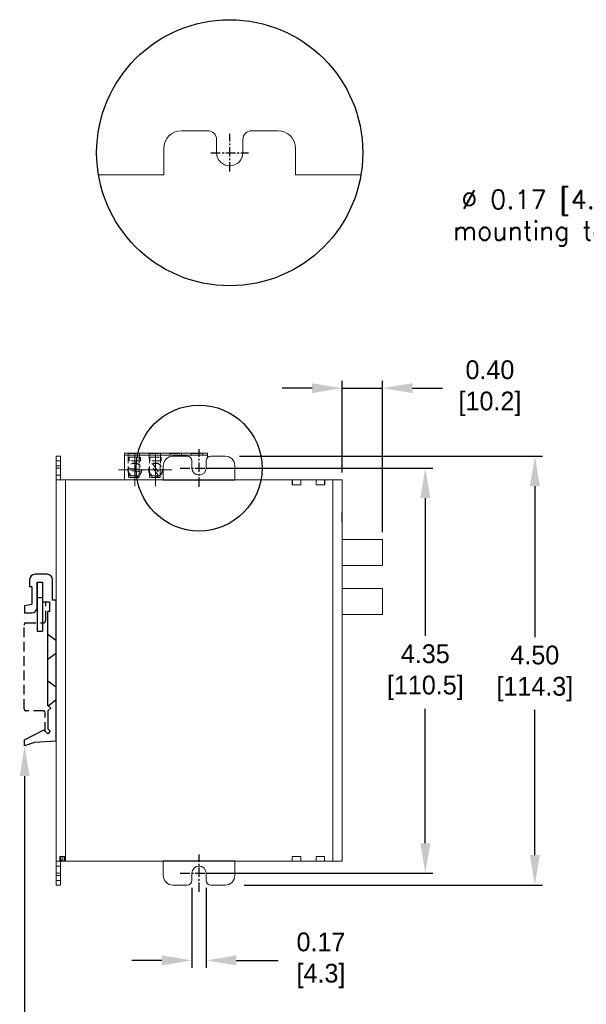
# Model space of a CAD drawing. Header units: inches. Extents: x 0 to 301, y 0 to 227.
# Tile 6 of 8: x 149 to 225, y 81 to 212. Entities that reach past the tile are written whole.
import ezdxf
from ezdxf import colors
from ezdxf.entities.mleader import LeaderData, LeaderLine
from ezdxf.math import Vec2, Vec3

# ---------------------------------------------------------------- set-up
doc = ezdxf.new("R2010")
doc.units = ezdxf.units.IN
doc.header["$MEASUREMENT"] = 0
doc.linetypes.add('CENTER', pattern=[2, 1.25, -0.25, 0.25, -0.25])
doc.linetypes.add('HIDDEN', pattern=[1.905, 1.27, -0.635])
for name, color, linetype in [('Center', 40, 'CENTER'), ('Dimensions', 140, 'Continuous'), ('Hidden', 102, 'HIDDEN'), ('Text', 140, 'Continuous'), ('Warning', 1, 'Continuous')]:
    doc.layers.add(name, color=color, linetype=linetype)
doc.dimstyles.new('ISO-25', dxfattribs={"dimtxt": 2.5, "dimasz": 2.5, "dimexe": 1.25, "dimexo": 0.625, "dimtad": 1, "dimtxsty": 'Standard', "dimcen": 2.5, "dimadec": 0, "dimazin": 0, "dimtfac": 1, "dimtmove": 0, "dimatfit": 3, "dimfxl": 1, "dimarcsym": 0})
doc.dimstyles.get("Standard").update_dxf_attribs({"dimtxt": 2.5, "dimasz": 4, "dimexe": 1, "dimexo": 1, "dimgap": 1.524, "dimtad": 0, "dimtih": 1, "dimtoh": 1, "dimlfac": 2, "dimzin": 0, "dimdsep": 46, "dimtxsty": 'Standard', "dimcen": 2.5, "dimadec": 0, "dimazin": 0, "dimtfac": 1, "dimtmove": 0, "dimatfit": 3, "dimfxl": 1, "dimtolj": 1, "dimtzin": 0, "dimarcsym": 0})

# ---------------------------------------------------------------- blocks, each defined once
blk = doc.blocks.new('SW_CENTERMARKSYMBOL_12')
at = {"color": 0, "linetype": 'Continuous', "lineweight": 0}
for p, q in [((0, 1.25), (0, 2.17)), ((-1.25, 0), (-2.17, 0)), ((0, 0), (-1.25, 0)), ((0, 0), (0, 1.25)), ((0, 0), (0, -1.25)), ((0, 0), (1.25, 0)), ((1.25, 0), (2.17, 0)), ((0, -1.25), (0, -2.17))]:
    blk.add_line(p, q, dxfattribs=at)
blk = doc.blocks.new('SW_CENTERMARKSYMBOL_13')
at = {"color": 0, "linetype": 'Continuous', "lineweight": 0}
for p, q in [((0, 1.25), (0, 2.17)), ((-1.25, 0), (-2.17, 0)), ((0, 0), (-1.25, 0)), ((0, 0), (0, 1.25)), ((0, 0), (0, -1.25)), ((0, 0), (1.25, 0)), ((1.25, 0), (2.17, 0)), ((0, -1.25), (0, -2.17))]:
    blk.add_line(p, q, dxfattribs=at)
blk = doc.blocks.new('*D18')
at = {"layer": 'Defpoints', "color": 0}
for p in [(177.35, 154.05), (177.99, 96.9), (217.71, 96.9)]:
    blk.add_point(p, dxfattribs=at)
at = {"layer": 'Dimensions', "color": 0, "lineweight": -2}
for p, q in [((178.35, 154.05), (218.71, 154.05)), ((217.71, 150.05), (217.71, 129.95)), ((217.71, 100.9), (217.71, 120.24)), ((178.99, 96.9), (218.71, 96.9))]:
    blk.add_line(p, q, dxfattribs=at)
at = {"layer": 'Dimensions', "color": 0}
for points in [[(217.05, 150.05), (218.38, 150.05), (217.71, 154.05)], [(217.05, 100.9), (218.38, 100.9), (217.71, 96.9)]]:
    blk.add_solid(points, dxfattribs=at)
at = {"layer": 'Dimensions', "color": 0, "insert": (217.71, 125.1), "char_height": 2.5, "attachment_point": 5}
blk.add_mtext('4.50\\P[114.3]', dxfattribs=at)
blk = doc.blocks.new('*D22')
at = {"layer": 'Defpoints', "color": 0}
for p in [(172.03, 97.54), (173.94, 97.54), (173.94, 86.88)]:
    blk.add_point(p, dxfattribs=at)
at = {"layer": 'Dimensions', "color": 0, "lineweight": -2}
for p, q in [((172.03, 96.54), (172.03, 85.88)), ((173.94, 96.54), (173.94, 85.88)), ((168.03, 86.88), (164.03, 86.88)), ((177.94, 86.88), (183.53, 86.88))]:
    blk.add_line(p, q, dxfattribs=at)
at = {"layer": 'Dimensions', "color": 0}
for points in [[(168.03, 87.54), (168.03, 86.21), (172.03, 86.88)], [(177.94, 87.54), (177.94, 86.21), (173.94, 86.88)]]:
    blk.add_solid(points, dxfattribs=at)
at = {"layer": 'Dimensions', "color": 0, "insert": (189.22, 86.88), "char_height": 2.5, "attachment_point": 5}
blk.add_mtext('0.17\\P[4.3]', dxfattribs=at)
blk = doc.blocks.new('*D23')
at = {"layer": 'Defpoints', "color": 0}
for p in [(172.98, 152.47), (172.98, 98.49), (203.12, 98.49)]:
    blk.add_point(p, dxfattribs=at)
at = {"layer": 'Dimensions', "color": 0, "lineweight": -2}
for p, q in [((173.98, 152.47), (204.12, 152.47)), ((203.12, 148.47), (203.12, 130.13)), ((203.12, 102.49), (203.12, 120.41)), ((173.98, 98.49), (204.12, 98.49))]:
    blk.add_line(p, q, dxfattribs=at)
at = {"layer": 'Dimensions', "color": 0}
for points in [[(202.45, 148.47), (203.79, 148.47), (203.12, 152.47)], [(202.45, 102.49), (203.79, 102.49), (203.12, 98.49)]]:
    blk.add_solid(points, dxfattribs=at)
at = {"layer": 'Dimensions', "color": 0, "insert": (203.12, 125.27), "char_height": 2.5, "attachment_point": 5}
blk.add_mtext('4.35\\P[110.5]', dxfattribs=at)
blk = doc.blocks.new('*D26')
at = {"layer": 'Defpoints', "color": 0}
for p in [(197.42, 163.11), (192.03, 150.88), (197.42, 142.94)]:
    blk.add_point(p, dxfattribs=at)
at = {"layer": 'Dimensions', "color": 0, "lineweight": -2}
for p, q in [((192.03, 151.88), (192.03, 164.11)), ((197.42, 143.94), (197.42, 164.11)), ((188.03, 163.11), (184.03, 163.11)), ((192.03, 163.11), (197.42, 163.11)), ((201.42, 163.11), (205.42, 163.11))]:
    blk.add_line(p, q, dxfattribs=at)
at = {"layer": 'Dimensions', "color": 0}
for points in [[(188.03, 163.78), (188.03, 162.45), (192.03, 163.11)], [(201.42, 163.78), (201.42, 162.45), (197.42, 163.11)]]:
    blk.add_solid(points, dxfattribs=at)
at = {"layer": 'Dimensions', "color": 0, "insert": (211.73, 163.11), "char_height": 2.5, "attachment_point": 5}
blk.add_mtext('\\A1;0.40 \\P[10.2] ', dxfattribs=at)

msp = doc.modelspace()

# ---------------------------------------------------------------- linework, layer by layer
at = {"color": 7, "linetype": 'Continuous', "lineweight": 15}
for p, q in [((174.1357, 197.4073), (170.6226, 197.4073)), ((183.5041, 197.4073), (179.9909, 197.4073)), ((175.3068, 194.4797), (175.3068, 196.2363)), ((178.8199, 196.2363), (178.8199, 194.4797)), ((168.2805, 195.0652), (168.2805, 191.5521)), ((185.8461, 191.5521), (185.8461, 195.0652)), ((154.5093, 154.0543), (153.9293, 154.0543)), ((153.9293, 152.7843), (153.9293, 154.0543)), ((154.5093, 152.7843), (154.5093, 154.0543)), ((174.1148, 154.435), (163.0398, 154.435)), ((163.0398, 154.435), (163.0398, 154.187)), ((174.1148, 154.187), (163.0398, 154.187)), ((163.0398, 154.187), (163.0398, 150.8788)), ((171.3918, 154.0538), (169.4868, 154.0538)), ((174.1148, 154.435), (174.1148, 154.187)), ((174.1148, 154.187), (174.1148, 153.8649)), ((176.4718, 154.0538), (174.5668, 154.0538)), ((154.5093, 152.7843), (153.9293, 152.7843)), ((153.9293, 150.8788), (153.9293, 152.7843)), ((154.5093, 150.8788), (154.5093, 152.7843)), ((168.2168, 152.7838), (168.2168, 150.8788)), ((172.0268, 152.4663), (172.0268, 153.4188)), ((173.9318, 153.4188), (173.9318, 152.4663)), ((177.7418, 150.8788), (177.7418, 152.7838)), ((153.9293, 100.0788), (153.9293, 150.8788)), ((153.9293, 150.8788), (155.1793, 150.8788)), ((155.1793, 150.8788), (155.1793, 100.0788)), ((155.1793, 150.8788), (168.2168, 150.8788)), ((177.7418, 150.8788), (185.3948, 150.8788)), ((185.3948, 150.2288), (185.3948, 150.8788)), ((185.4263, 150.8788), (185.3948, 150.8788)), ((185.4263, 150.8788), (185.4263, 150.2288)), ((186.5198, 150.8788), (185.4263, 150.8788)), ((186.5198, 150.2288), (186.5198, 150.8788)), ((186.5512, 150.8788), (186.5198, 150.8788)), ((186.5512, 150.2288), (186.5512, 150.8788)), ((186.5512, 150.8788), (188.5579, 150.8788)), ((188.5579, 150.2288), (188.5579, 150.8788)), ((188.5881, 150.8788), (188.5579, 150.8788)), ((188.5881, 150.8788), (188.5881, 150.2438)), ((189.6815, 150.8788), (188.5881, 150.8788)), ((189.6815, 150.2438), (189.6815, 150.8788)), ((189.7117, 150.8788), (189.6815, 150.8788)), ((189.7117, 150.2288), (189.7117, 150.8788)), ((189.7117, 150.8788), (190.7793, 150.8788)), ((190.7793, 100.0788), (190.7793, 150.8788)), ((190.7793, 150.8788), (192.0293, 150.8788)), ((192.0293, 150.8788), (192.0293, 100.0788)), ((185.3948, 150.2288), (185.4263, 150.2288)), ((185.4263, 150.2288), (186.5198, 150.2288)), ((186.5198, 150.2288), (186.5512, 150.2288)), ((188.5579, 150.2288), (189.7117, 150.2288)), ((188.5881, 150.2438), (189.6815, 150.2438)), ((197.4193, 142.9353), (197.4193, 139.4653)), ((197.4193, 136.4441), (197.4193, 132.9741)), ((155.1793, 100.0788), (153.9293, 100.0788)), ((153.9293, 98.1738), (153.9293, 100.0788)), ((154.5093, 98.1738), (154.5093, 100.0788)), ((168.2168, 100.0788), (155.1793, 100.0788)), ((168.2168, 100.0788), (168.2168, 98.1738)), ((177.7418, 98.1738), (177.7418, 100.0788)), ((185.3948, 100.0788), (177.7418, 100.0788)), ((186.5512, 100.7288), (185.3948, 100.7288)), ((185.3948, 100.7288), (185.3948, 100.0788)), ((185.3948, 100.0788), (185.4161, 100.0788)), ((185.4161, 100.0788), (186.53, 100.0788)), ((186.53, 100.0788), (186.5512, 100.0788)), ((186.5512, 100.7288), (186.5512, 100.0788)), ((188.5579, 100.0788), (186.5512, 100.0788)), ((189.7117, 100.7288), (188.5579, 100.7288)), ((188.5579, 100.7288), (188.5579, 100.0788)), ((188.5579, 100.0788), (188.5779, 100.0788)), ((188.5779, 100.0788), (189.6918, 100.0788)), ((189.6918, 100.0788), (189.7117, 100.0788)), ((189.7117, 100.7288), (189.7117, 100.0788)), ((190.7793, 100.0788), (189.7117, 100.0788)), ((192.0293, 100.0788), (190.7793, 100.0788)), ((172.0268, 97.5388), (172.0268, 98.4913)), ((173.9318, 98.4913), (173.9318, 97.5388)), ((154.5093, 98.1738), (153.9293, 98.1738)), ((153.9293, 96.9038), (153.9293, 98.1738)), ((154.5093, 96.9038), (154.5093, 98.1738)), ((154.5093, 96.9038), (153.9293, 96.9038)), ((169.4868, 96.9038), (171.3918, 96.9038)), ((174.5668, 96.9038), (176.4718, 96.9038))]:
    msp.add_line(p, q, dxfattribs=at)
at = {"color": 7, "linetype": 'HIDDEN', "lineweight": 0}
for p, q in [((154.5093, 154.0542), (153.9293, 154.0542)), ((154.5093, 154.0542), (153.9293, 154.0542)), ((163.3176, 154.202), (165.5307, 154.202)), ((163.3176, 154.202), (163.3176, 154.187)), ((163.5792, 151.4269), (163.5268, 154.416)), ((163.5268, 154.2074), (163.5268, 154.416)), ((163.5268, 154.416), (165.0322, 154.416)), ((165.0322, 154.2074), (163.5268, 154.2074)), ((163.5792, 151.2293), (163.5268, 154.2074)), ((163.6671, 153.9144), (165.1813, 153.9144)), ((163.6671, 153.4146), (163.6671, 153.9144)), ((164.9798, 151.4269), (165.0322, 154.416)), ((164.9798, 151.2293), (165.0322, 154.2074)), ((165.0322, 154.416), (165.0322, 154.2074)), ((165.1813, 153.9144), (165.1813, 153.4146)), ((165.5307, 154.202), (165.5307, 154.187)), ((166.0864, 154.202), (168.2995, 154.202)), ((166.0864, 154.202), (166.0864, 154.187)), ((166.3897, 151.4269), (166.3374, 154.416)), ((166.3374, 154.2074), (166.3374, 154.416)), ((166.3374, 154.416), (167.8427, 154.416)), ((167.8427, 154.2074), (166.3374, 154.2074)), ((166.3897, 151.2293), (166.3374, 154.2074)), ((166.4358, 153.4146), (166.4358, 153.9144)), ((166.4358, 153.9144), (167.9501, 153.9144)), ((167.7903, 151.4269), (167.8427, 154.416)), ((167.7903, 151.2293), (167.8427, 154.2074)), ((167.8427, 154.416), (167.8427, 154.2074)), ((167.9501, 153.9144), (167.9501, 153.4146)), ((168.2995, 154.202), (168.2995, 154.187)), ((168.8551, 154.202), (171.0682, 154.202)), ((168.8551, 154.202), (168.8551, 154.187)), ((169.1479, 154.416), (170.6532, 154.416)), ((169.1479, 154.2074), (169.1479, 154.416)), ((170.6532, 154.2074), (169.1479, 154.2074)), ((170.6532, 154.416), (170.6532, 154.2074)), ((171.0682, 154.202), (171.0682, 154.187)), ((171.6239, 154.202), (173.837, 154.202)), ((171.6239, 154.202), (171.6239, 154.187)), ((171.9584, 154.416), (173.4638, 154.416)), ((171.9584, 154.2074), (171.9584, 154.416)), ((173.4638, 154.2074), (171.9584, 154.2074)), ((173.4638, 154.416), (173.4638, 154.2074)), ((173.837, 154.202), (173.837, 154.187)), ((154.5093, 153.4192), (153.9293, 153.4192)), ((154.5093, 153.4192), (153.9293, 153.4192)), ((154.5093, 152.7843), (153.9293, 152.7843)), ((154.5093, 152.4666), (153.9293, 152.4666)), ((154.5093, 152.4666), (153.9293, 152.4666)), ((163.5718, 152.4527), (165.3069, 152.2703)), ((165.1813, 153.4146), (163.6671, 153.4146)), ((167.9501, 153.4146), (166.4358, 153.4146)), ((167.5605, 151.4129), (166.5849, 152.8592)), ((166.8254, 153.0215), (167.801, 151.5751)), ((165.2766, 151.9817), (163.5415, 152.1641)), ((163.5792, 151.4269), (164.9798, 151.4269)), ((163.5792, 151.2293), (163.5792, 151.4269)), ((164.9798, 151.2293), (163.5792, 151.2293)), ((164.9798, 151.4269), (164.9798, 151.2293)), ((166.3897, 151.2293), (166.3897, 151.4269)), ((166.3897, 151.4269), (167.7903, 151.4269)), ((167.7903, 151.2293), (166.3897, 151.2293)), ((167.7903, 151.4269), (167.7903, 151.2293)), ((185.3974, 150.2288), (185.3974, 150.8788)), ((188.5605, 150.2288), (188.5605, 150.8788)), ((189.7143, 150.8788), (189.7143, 150.2288)), ((190.7793, 149.6288), (190.7793, 101.3288)), ((192.0193, 146.5673), (192.0193, 145.1062)), ((155.0689, 100.7288), (154.4293, 100.7288)), ((154.4339, 100.7288), (154.4339, 100.0788)), ((154.5643, 100.7288), (154.5643, 100.2323)), ((154.5643, 100.2323), (154.8457, 100.2323)), ((154.8457, 100.7288), (154.8457, 100.0788)), ((155.0689, 100.7288), (155.0689, 100.0788)), ((188.5605, 100.0788), (188.5605, 100.7288)), ((154.5093, 98.4913), (153.9293, 98.4913)), ((154.5093, 98.4913), (153.9293, 98.4913)), ((154.5093, 98.1738), (153.9293, 98.1738)), ((154.5093, 97.5388), (153.9293, 97.5388)), ((154.5093, 97.5388), (153.9293, 97.5388))]:
    msp.add_line(p, q, dxfattribs=at)
for p, q in [((152.7313, 138.3114), (151.1341, 138.3114)), ((150.4081, 137.5854), (150.4081, 136.6415)), ((150.6985, 136.6415), (150.4081, 136.6415)), ((150.6985, 136.6415), (150.6985, 134.3061)), ((151.4124, 133.8947), (151.4124, 137.2586)), ((151.4124, 137.2586), (151.4124, 130.7249)), ((152.1384, 137.2586), (152.1384, 134.6449)), ((152.1384, 137.2586), (152.1384, 130.7249)), ((153.4574, 134.887), (153.4574, 137.5854)), ((151.4124, 135.2137), (152.1384, 135.2137)), ((150.6985, 134.3061), (149.7425, 134.1246)), ((149.7425, 134.1246), (149.7425, 133.1687)), ((152.1384, 134.6449), (153.0702, 134.6449)), ((153.0702, 134.6449), (153.0702, 133.3623)), ((153.9293, 134.887), (153.4574, 134.887)), ((153.9293, 116.0707), (153.9293, 134.887)), ((153.9293, 116.0707), (153.9293, 134.887)), ((153.9293, 116.0707), (153.9293, 134.887)), ((149.7425, 133.1687), (150.6864, 133.1687)), ((153.0702, 133.3623), (152.8281, 133.3623)), ((152.8281, 120.8383), (152.8281, 133.3623)), ((151.4124, 130.7249), (152.1384, 130.7249)), ((152.8281, 120.8383), (153.2154, 120.4753)), ((153.2154, 120.4753), (152.8281, 120.1123)), ((152.8281, 120.1123), (152.8281, 117.7285)), ((149.7425, 116.2522), (152.2818, 117.6075)), ((152.2818, 117.6075), (152.8281, 117.0611)), ((152.8281, 117.7285), (153.1618, 117.3948)), ((153.1618, 117.3948), (152.8281, 117.0611)), ((149.7425, 115.4415), (149.7425, 116.2522)), ((151.0736, 115.9255), (149.7425, 115.4415)), ((153.9293, 116.0707), (151.0736, 115.9255))]:
    msp.add_line(p, q)
at = {"color": 7, "linetype": 'Continuous', "lineweight": 15}
for points in [[(168.2805, 191.5521), (159.5821, 191.5521)], [(185.8461, 191.5521), (194.5446, 191.5521)]]:
    msp.add_lwpolyline(points, dxfattribs=at)
for points in [[(168.2168, 150.8788), (177.7418, 150.8788)], [(151.4124, 137.2586), (152.1384, 137.2586)], [(177.7418, 100.0788), (168.2168, 100.0788)]]:
    msp.add_lwpolyline(points)
at = {"color": 7, "linetype": 'HIDDEN', "lineweight": 0}
for centre, radius in [((164.4242, 152.2172), 0.9248), ((164.4242, 152.2172), 0.8843), ((167.1929, 152.2172), 0.9248), ((167.1929, 152.2172), 0.8843)]:
    msp.add_circle(centre, radius, dxfattribs=at)
at = {"color": 7, "linetype": 'Continuous', "lineweight": 15}
for centre, radius, start, end in [((170.6226, 195.0652), 2.3421, 90, 180), ((174.1357, 196.2363), 1.171, 0, 90), ((179.9909, 196.2363), 1.171, 90, 180), ((183.5041, 195.0652), 2.3421, 0, 90), ((177.0633, 194.4797), 1.7566, 180, 0), ((169.4868, 152.7838), 1.27, 90, 180), ((171.3918, 153.4188), 0.635, 0, 90), ((174.5668, 153.4188), 0.635, 90, 180), ((176.4718, 152.7838), 1.27, 0, 90), ((172.9793, 152.4663), 0.9525, 180, 0), ((172.9793, 98.4913), 0.9525, 0, 180), ((169.4868, 98.1738), 1.27, 180, 270), ((171.3918, 97.5388), 0.635, 270, 0), ((174.5668, 97.5388), 0.635, 180, 270), ((176.4718, 98.1738), 1.27, 270, 0)]:
    msp.add_arc(centre, radius, start, end, dxfattribs=at)
for centre, start, end in [((151.1341, 137.5854), 90, 180), ((152.7313, 137.5854), 0, 90), ((150.6864, 133.8947), 270, 0)]:
    msp.add_arc(centre, 0.726, start, end)
at = {"color": 7, "linetype": 'HIDDEN', "lineweight": 0}
msp.add_ellipse((154.56, 101.3288), major_axis=(0, 1.25), ratio=0.00721925, start_param=3.14159265, end_param=3.64224737, dxfattribs=at)
for points in [[(153.9293, 151.5141), (154.5093, 151.5141)], [(192.0293, 146.5673), (192.0193, 146.5673)], [(192.0193, 145.1062), (192.0293, 145.1062)], [(154.5093, 99.4438), (153.9293, 99.4438)]]:
    msp.add_open_spline(points, degree=1, dxfattribs=at)
at = {"color": 7, "linetype": 'Continuous', "lineweight": 15}
for points in [[(197.4193, 142.9353), (192.0293, 142.9353)], [(192.0293, 139.4653), (197.4193, 139.4653)], [(197.4193, 136.4441), (192.0293, 136.4441)], [(192.0293, 132.9741), (197.4193, 132.9741)]]:
    msp.add_open_spline(points, degree=1, dxfattribs=at)
at = {"layer": 'Center'}
for p, q in [((177.0633, 191.9797), (177.0633, 196.9797)), ((174.5633, 194.4797), (179.5633, 194.4797)), ((172.9793, 149.9663), (172.9793, 154.9663)), ((170.4793, 152.4663), (175.4793, 152.4663)), ((172.9793, 95.9913), (172.9793, 100.9913)), ((170.4793, 98.4913), (175.4793, 98.4913))]:
    msp.add_line(p, q, dxfattribs=at)
at = {"layer": 'Hidden'}
for p, q in [((152.8281, 130.3493), (153.9293, 129.5143)), ((152.8281, 130.3493), (153.9293, 129.5143)), ((152.8281, 127.0095), (153.9293, 127.8445)), ((152.8281, 127.0095), (153.9293, 127.8445)), ((152.8281, 124.1175), (153.9293, 123.2826)), ((152.8281, 124.1175), (153.9293, 123.2826)), ((152.8927, 120.7778), (153.9293, 121.6127)), ((152.8927, 120.7778), (153.9293, 121.6127))]:
    msp.add_line(p, q, dxfattribs=at)
msp.add_lwpolyline([(152.4996, 117.3343), (152.4996, 119.8123, 0.41421356), (152.1996, 120.1123), (149.9596, 120.1123, -0.41421356), (149.6596, 120.4123), (149.6596, 131.5558, -0.41421356), (149.9596, 131.8558), (152.249, 131.8558, 0.41421356), (152.549, 132.1558), (152.549, 134.6449)], format="xyb", dxfattribs=at)
at = {"layer": 'Warning', "color": 1}
for centre, radius in [((177.0633, 194.4797), 17.7247), ((172.9793, 152.4663), 8.3868)]:
    msp.add_circle(centre, radius, dxfattribs=at)

# ---------------------------------------------------------------- block references
at = {"layer": 'Center'}
for name, p in [('SW_CENTERMARKSYMBOL_13', (164.4242, 152.2172)), ('SW_CENTERMARKSYMBOL_12', (167.1929, 152.2172))]:
    msp.add_blockref(name, p, dxfattribs=at)

# ---------------------------------------------------------------- texts
at = {"layer": 'Text', "color": 140, "insert": (236.6257, 183.6787), "char_height": 2.5, "attachment_point": 5}
msp.add_mtext('{\\Fromans|c0;%%C 0.17 [4.3] Use for direct panel\\Pmounting to a flat surface with up\\Pto # 8 screw}', dxfattribs=at)

# ---------------------------------------------------------------- dimensions: what is measured, and where the dimension line sits
at = {"layer": 'Dimensions'}
dim = msp.add_linear_dim(base=(197.4193, 163.1139), p1=(192.0293, 150.8788), p2=(197.4193, 142.9353), text='0.40 \\P[10.2] ', dimstyle='Standard', override={"dimpost": '\\X'}, dxfattribs=at)
dim.commit()
dim.dimension.update_dxf_attribs({"geometry": '*D26', "text_midpoint": (211.735, 163.1139)})
for base, p1, p2, text, override, picture, middle in [((217.7118, 96.9038), (177.3454, 154.0543), (177.9913, 96.9038), '4.50\\P[114.3]', {"dimasz": 4, "dimexe": 1, "dimexo": 1, "dimgap": 1.524, "dimtih": 1, "dimtoh": 1, "dimlfac": 2, "dimzin": 0, "dimpost": '\\X', "dimtofl": 0, "dimtzin": 0}, '*D18', (217.7118, 125.0975)), ((203.121, 98.4913), (172.9793, 152.4663), (172.9793, 98.4913), '4.35\\P[110.5]', {"dimasz": 4, "dimexe": 1, "dimexo": 1, "dimgap": 1.524, "dimtad": 0, "dimtih": 1, "dimtoh": 1, "dimlfac": 2, "dimzin": 0, "dimdsep": 46, "dimpost": '\\X', "dimtofl": 0, "dimtzin": 0}, '*D23', (203.121, 125.271))]:
    dim = msp.add_linear_dim(base=base, p1=p1, p2=p2, angle=90, text=text, dimstyle='ISO-25', override=override, dxfattribs=at)
    dim.commit()
    dim.dimension.update_dxf_attribs({"geometry": picture, "text_midpoint": middle, "dimtype": 160})
dim = msp.add_linear_dim(base=(173.9367, 86.8751), p1=(172.0317, 97.5388), p2=(173.9367, 97.5388), text='0.17\\P[4.3]', dimstyle='ISO-25', override={"dimasz": 4, "dimexe": 1, "dimexo": 1, "dimgap": 1.524, "dimtad": 0, "dimtih": 1, "dimtoh": 1, "dimlfac": 2, "dimzin": 0, "dimdsep": 46, "dimpost": '\\X', "dimtofl": 0, "dimtzin": 0}, dxfattribs=at)
dim.commit()
dim.dimension.update_dxf_attribs({"geometry": '*D22', "text_midpoint": (189.2215, 86.8751), "dimtype": 160})

# ---------------------------------------------------------------- leaders
at = {"layer": 'Text', "color": 140}
ml = msp.add_multileader_mtext('Standard', dxfattribs=at)
ml.set_content('')
ml.set_leader_properties()
ml.build(insert=Vec2(0, 0))
ml.multileader.update_dxf_attribs({"text_right_attachment_type": 6, "dogleg_length": 0.36})
ctx = ml.context
ctx.base_point, ctx.plane_origin = Vec3(150.1025, 66.2855), Vec3(149.7425, 115.4415)
ctx.right_attachment = 6
notes = []
notes.append((ctx, [(0, (1, 1, 0), (149.7425, 66.2855), (1, 0), 0.36, [(0, [(149.7425, 115.4415)], 0, [])])]))
ctx.mtext, ml.multileader.dxf.content_type = None, 0
for ctx, leaders in notes:
    for number, flags, end, landing, length, lines in leaders:
        leader = LeaderData()
        leader.index, (leader.has_last_leader_line, leader.has_dogleg_vector, leader.attachment_direction) = number, flags
        leader.last_leader_point, leader.dogleg_vector, leader.dogleg_length = Vec3(end), Vec3(landing), length
        for number, points, colour, breaks in lines:
            line = LeaderLine()
            line.index, line.vertices, line.color, line.breaks = number, Vec3.list(points), colors.encode_raw_color(colour), breaks
            leader.lines.append(line)
        ctx.leaders.append(leader)

doc.saveas('drawing.dxf')
